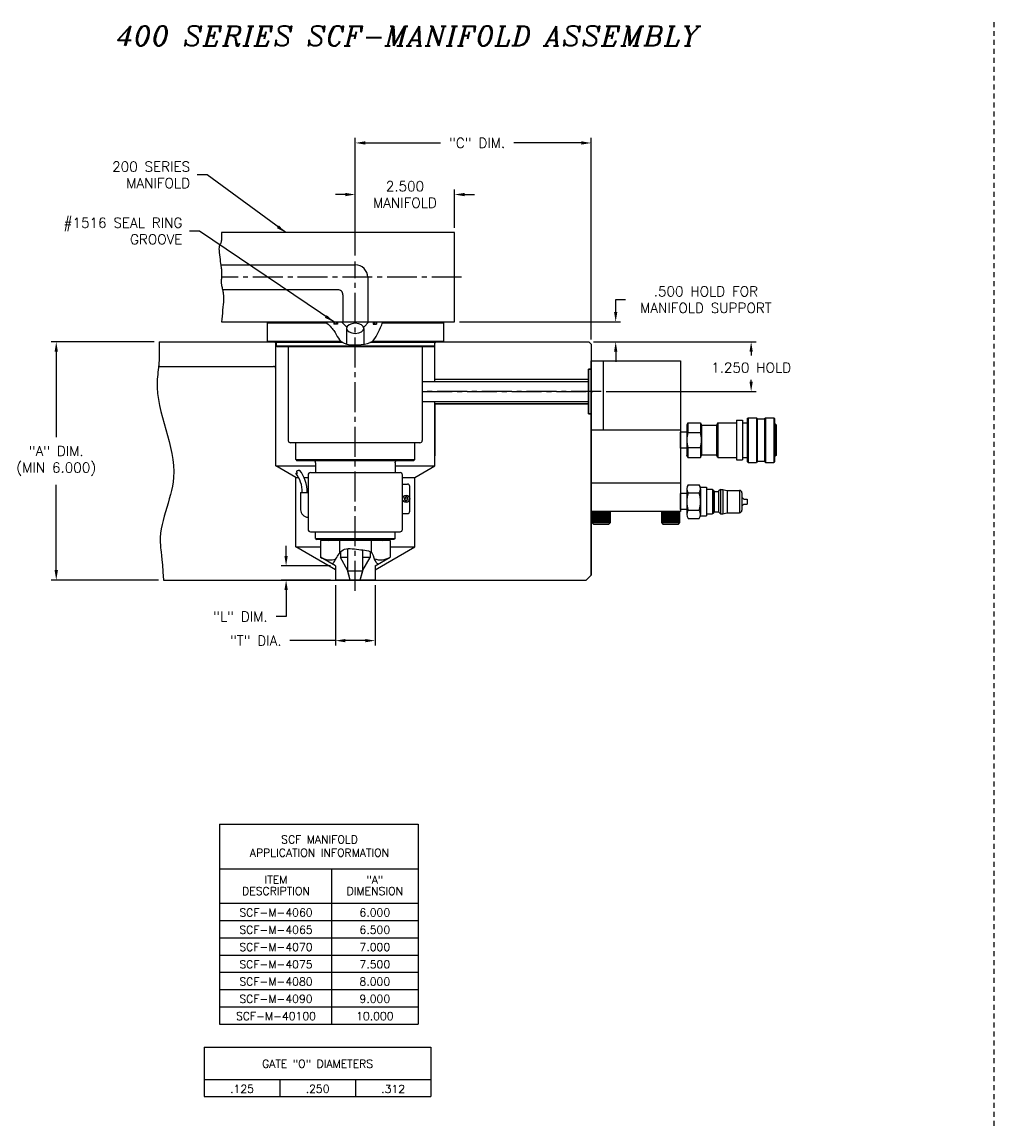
# Model space of a CAD drawing. Extents: x -53 to 55, y 59 to 100.
# Tile 1 of 4: x -53 to -29, y 67 to 95. Entities that reach past the tile are written whole.
import ezdxf
from ezdxf.enums import TextEntityAlignment as Align

# ---------------------------------------------------------------- set-up
doc = ezdxf.new("R2010")
doc.units = 0
doc.header["$MEASUREMENT"] = 0
doc.linetypes.add('CENTER2', pattern=[1.125, 0.75, -0.125, 0.125, -0.125])
doc.linetypes.add('HIDDEN2', pattern=[0.1875, 0.125, -0.0625])
doc.layers.get('DEFPOINTS').update_dxf_attribs({"linetype": 'CONTINUOUS'})
for name, color, linetype in [('DIMENSIONS', 4, 'CONTINUOUS'), ('DSCV_BORE_LIGHT', 134, 'CONTINUOUS'), ('DSCV_NBU_SOLID', 1, 'CONTINUOUS'), ('DSCVPSB375_SHAPE', 3, 'CONTINUOUS'), ('FASTENER_SOLID', 7, 'CONTINUOUS'), ('HYD_FITTING', 4, 'CONTINUOUS'), ('INFO_BOX_SOLID', 7, 'CONTINUOUS'), ('INFO_BOX_TEXT', 4, 'CONTINUOUS'), ('MA_FLOW_SOLID', 1, 'CONTINUOUS'), ('MA_SHAPE', 6, 'CONTINUOUS'), ('MA_SHAPE_HIDDEN', 6, 'HIDDEN2'), ('MBH_HEATER', 1, 'CONTINUOUS'), ('SCV400_BORE_CENTER', 22, 'CENTER2'), ('SCV_200_NBU_SHAPE', 3, 'CONTINUOUS'), ('SCV_400_FBT_SHAPE', 3, 'CONTINUOUS'), ('SCV_400_FBT_SOLID', 1, 'CONTINUOUS'), ('SCV_400_NBL_SHAPE', 3, 'CONTINUOUS'), ('SCV_400_VP_CENTER', 1, 'CENTER2'), ('SCV_400_VP_SHAPE', 3, 'CONTINUOUS'), ('SCV_AR_CENTER', 1, 'CENTER2'), ('SCV_AR_SHAPE', 3, 'CONTINUOUS'), ('SCV_BORE_HATCH', 134, 'CONTINUOUS'), ('SCV_BORE_LIGHT', 134, 'CONTINUOUS'), ('SCV_HYD_CYL_SHAPE', 3, 'CONTINUOUS')]:
    doc.layers.add(name, color=color, linetype=linetype)
doc.styles.add('ITALIC', font='italic.shx')
doc.styles.add('ROMANS', font='romans.shx')
doc.dimstyles.new('CATALOG', dxfattribs={"dimscale": 2, "dimtxt": 0.125, "dimasz": 0.125, "dimexe": 0.0625, "dimexo": 0.0625, "dimgap": 0.09, "dimtad": 0, "dimtih": 1, "dimtoh": 1, "dimdec": 3, "dimzin": 4, "dimdsep": 46, "dimtxsty": 'ROMANS', "dimcen": 0, "dimclrd": 256, "dimclre": 256, "dimclrt": 256, "dimadec": 0, "dimazin": 0, "dimtfac": 0.7, "dimtdec": 3, "dimtofl": 0, "dimtmove": 0, "dimatfit": 3, "dimfxl": 0, "dimtolj": 1, "dimtzin": 4, "dimlwd": -1, "dimlwe": -1, "dimarcsym": 0})

# ---------------------------------------------------------------- blocks, each defined once
blk = doc.blocks.new('*D16')
at = {"layer": 'DEFPOINTS', "color": 0}
for p in [(-38.702, 86.534), (-38.39, 85.284), (-34.612, 85.284)]:
    blk.add_point(p, dxfattribs=at)
at = {"layer": 'DIMENSIONS'}
for p, q in [((-38.577, 86.534), (-34.487, 86.534)), ((-34.612, 86.284), (-34.612, 86.188)), ((-34.612, 85.534), (-34.612, 85.578)), ((-38.265, 85.284), (-34.487, 85.284))]:
    blk.add_line(p, q, dxfattribs=at)
for points in [[(-34.654, 86.284), (-34.571, 86.284), (-34.612, 86.534)], [(-34.654, 85.534), (-34.571, 85.534), (-34.612, 85.284)]]:
    blk.add_solid(points, dxfattribs=at)
at = {"layer": 'DIMENSIONS', "insert": (-34.612, 85.883), "char_height": 0.25, "attachment_point": 5, "style": 'ROMANS'}
blk.add_mtext('\\A1;1.250 HOLD', dxfattribs=at)
blk = doc.blocks.new('*D10')
at = {"layer": 'DEFPOINTS', "color": 0}
for p in [(-42.077, 90.244), (-42.077, 89.284), (-44.577, 88.583)]:
    blk.add_point(p, dxfattribs=at)
at = {"layer": 'DIMENSIONS'}
for p, q in [((-44.577, 88.708), (-44.577, 90.369)), ((-42.077, 89.409), (-42.077, 90.369)), ((-44.827, 90.244), (-45.077, 90.244)), ((-41.827, 90.244), (-41.577, 90.244))]:
    blk.add_line(p, q, dxfattribs=at)
for points in [[(-44.827, 90.285), (-44.827, 90.202), (-44.577, 90.244)], [(-41.827, 90.285), (-41.827, 90.202), (-42.077, 90.244)]]:
    blk.add_solid(points, dxfattribs=at)
at = {"layer": 'DIMENSIONS', "insert": (-43.327, 90.244), "char_height": 0.25, "attachment_point": 5, "style": 'ROMANS'}
blk.add_mtext('\\A1;2.500 \\PMANIFOLD', dxfattribs=at)
blk = doc.blocks.new('*D11')
at = {"layer": 'DEFPOINTS', "color": 0}
for p in [(-38.64, 91.543), (-44.577, 88.583), (-38.64, 86.471)]:
    blk.add_point(p, dxfattribs=at)
at = {"layer": 'DIMENSIONS'}
for p, q in [((-44.577, 88.708), (-44.577, 91.668)), ((-44.327, 91.543), (-42.435, 91.543)), ((-38.89, 91.543), (-40.587, 91.543)), ((-38.64, 86.596), (-38.64, 91.668))]:
    blk.add_line(p, q, dxfattribs=at)
for points in [[(-44.327, 91.585), (-44.327, 91.501), (-44.577, 91.543)], [(-38.89, 91.585), (-38.89, 91.501), (-38.64, 91.543)]]:
    blk.add_solid(points, dxfattribs=at)
at = {"layer": 'DIMENSIONS', "insert": (-41.511, 91.543), "char_height": 0.25, "attachment_point": 5, "style": 'ROMANS'}
blk.add_mtext('\\A1;"C" DIM.', dxfattribs=at)
blk = doc.blocks.new('*D12')
at = {"layer": 'DEFPOINTS', "color": 0}
for p in [(-52.105, 86.534), (-49.518, 86.534), (-49.406, 80.534)]:
    blk.add_point(p, dxfattribs=at)
at = {"layer": 'DIMENSIONS'}
for p, q in [((-49.643, 86.534), (-52.23, 86.534)), ((-52.105, 86.284), (-52.105, 84.136)), ((-52.105, 80.784), (-52.105, 82.931)), ((-49.531, 80.534), (-52.23, 80.534))]:
    blk.add_line(p, q, dxfattribs=at)
for points in [[(-52.147, 86.284), (-52.063, 86.284), (-52.105, 86.534)], [(-52.147, 80.784), (-52.063, 80.784), (-52.105, 80.534)]]:
    blk.add_solid(points, dxfattribs=at)
at = {"layer": 'DIMENSIONS', "insert": (-52.105, 83.534), "char_height": 0.25, "attachment_point": 5, "style": 'ROMANS'}
blk.add_mtext('\\A1;"A" DIM.\\P(MIN 6.000)', dxfattribs=at)
blk = doc.blocks.new('*D13')
at = {"layer": 'DEFPOINTS', "color": 0}
for p in [(-42.077, 87.034), (-38.022, 87.034), (-38.702, 86.534)]:
    blk.add_point(p, dxfattribs=at)
at = {"layer": 'DIMENSIONS'}
for p, q in [((-38.022, 87.284), (-38.022, 87.596)), ((-38.022, 87.596), (-37.772, 87.596)), ((-41.952, 87.034), (-37.897, 87.034)), ((-38.577, 86.534), (-37.897, 86.534)), ((-38.022, 86.284), (-38.022, 86.034))]:
    blk.add_line(p, q, dxfattribs=at)
for points in [[(-38.063, 87.284), (-37.98, 87.284), (-38.022, 87.034)], [(-38.063, 86.284), (-37.98, 86.284), (-38.022, 86.534)]]:
    blk.add_solid(points, dxfattribs=at)
at = {"layer": 'DIMENSIONS', "insert": (-35.752, 87.596), "char_height": 0.25, "attachment_point": 5, "style": 'ROMANS'}
blk.add_mtext('\\A1;.500 HOLD FOR\\PMANIFOLD SUPPORT', dxfattribs=at)
blk = doc.blocks.new('*D54')
at = {"layer": 'DEFPOINTS', "color": 0}
for p in [(-45.077, 80.893), (-46.319, 80.534), (-45.077, 80.534)]:
    blk.add_point(p, dxfattribs=at)
at = {"layer": 'DIMENSIONS'}
for p, q in [((-46.319, 81.143), (-46.319, 81.393)), ((-45.202, 80.893), (-46.444, 80.893)), ((-45.202, 80.534), (-46.444, 80.534)), ((-46.319, 80.284), (-46.319, 79.615)), ((-46.319, 79.615), (-46.569, 79.615))]:
    blk.add_line(p, q, dxfattribs=at)
for points in [[(-46.361, 81.143), (-46.277, 81.143), (-46.319, 80.893)], [(-46.361, 80.284), (-46.277, 80.284), (-46.319, 80.534)]]:
    blk.add_solid(points, dxfattribs=at)
at = {"layer": 'DIMENSIONS', "insert": (-47.469, 79.615), "char_height": 0.25, "attachment_point": 5, "style": 'ROMANS'}
blk.add_mtext('\\A1;"L" DIM.', dxfattribs=at)
blk = doc.blocks.new('*D55')
at = {"layer": 'DEFPOINTS', "color": 0}
for p in [(-45.077, 80.534), (-44.077, 80.534), (-45.077, 79.008)]:
    blk.add_point(p, dxfattribs=at)
at = {"layer": 'DIMENSIONS'}
for p, q in [((-45.077, 80.409), (-45.077, 78.883)), ((-44.077, 80.409), (-44.077, 78.883)), ((-45.077, 79.008), (-46.222, 79.008)), ((-44.327, 79.008), (-44.827, 79.008))]:
    blk.add_line(p, q, dxfattribs=at)
for points in [[(-44.827, 79.049), (-44.827, 78.966), (-45.077, 79.008)], [(-44.327, 79.049), (-44.327, 78.966), (-44.077, 79.008)]]:
    blk.add_solid(points, dxfattribs=at)
at = {"layer": 'DIMENSIONS', "insert": (-47.081, 79.008), "char_height": 0.25, "attachment_point": 5, "style": 'ROMANS'}
blk.add_mtext('\\A1;"T" DIA.', dxfattribs=at)

msp = doc.modelspace()

# ---------------------------------------------------------------- linework, layer by layer
at = {"layer": 'DSCV_BORE_LIGHT'}
for p, q in [((-46.60906, 86.53384), (-46.57706, 86.50184)), ((-42.54506, 86.53384), (-42.57706, 86.50184))]:
    msp.add_line(p, q, dxfattribs=at)
at = {"layer": 'DSCV_NBU_SOLID'}
for p, q in [((-45.11306, 87.03384), (-45.11306, 86.98183)), ((-45.02706, 87.03384), (-45.02706, 86.98183)), ((-44.92005, 87.03384), (-44.78941, 86.9032)), ((-44.23406, 87.03384), (-44.36468, 86.9032)), ((-44.12706, 87.03384), (-44.12706, 86.98183)), ((-44.04106, 87.03384), (-44.04106, 86.98183)), ((-45.02706, 86.98183), (-45.11306, 86.98183)), ((-44.79555, 86.87282), (-44.79555, 86.47728)), ((-44.35855, 86.87282), (-44.35855, 86.47449)), ((-44.12706, 86.98183), (-44.04106, 86.98183))]:
    msp.add_line(p, q, dxfattribs=at)
at = {"layer": 'DSCV_NBU_SOLID', "extrusion": (0, 0, -1)}
msp.add_ellipse((-44.57706, 86.87333), major_axis=(0.2185, 0), ratio=0.58060104, dxfattribs=at)
at = {"layer": 'DSCVPSB375_SHAPE'}
for p, q in [((-45.10806, 87.01382), (-45.08805, 87.03384)), ((-45.05753, 87.01382), (-45.04255, 87.0288)), ((-45.04255, 87.03384), (-45.04255, 87.0288)), ((-45.04255, 87.0288), (-45.02706, 87.0288)), ((-44.11156, 87.0288), (-44.12706, 87.0288)), ((-44.11156, 87.03384), (-44.11156, 87.0288)), ((-44.09658, 87.01382), (-44.11156, 87.0288)), ((-44.04606, 87.01382), (-44.06606, 87.03384)), ((-45.10806, 87.01382), (-45.10806, 87.00182)), ((-45.10806, 87.00182), (-45.08805, 86.98183)), ((-45.05753, 87.01382), (-45.02706, 87.01382)), ((-45.05753, 87.01382), (-45.05753, 87.00182)), ((-45.05753, 87.00182), (-45.04255, 86.98687)), ((-45.05753, 87.00182), (-45.02706, 87.00182)), ((-45.04255, 86.98687), (-45.02706, 86.98687)), ((-45.04255, 86.98684), (-45.04255, 86.98183)), ((-44.09658, 87.01382), (-44.12706, 87.01382)), ((-44.09658, 87.00182), (-44.12706, 87.00182)), ((-44.11156, 86.98687), (-44.12706, 86.98687)), ((-44.09658, 87.00182), (-44.11156, 86.98687)), ((-44.11156, 86.98684), (-44.11156, 86.98183)), ((-44.09658, 87.01382), (-44.09658, 87.00182)), ((-44.04606, 87.00182), (-44.06606, 86.98183)), ((-44.04606, 87.01382), (-44.04606, 87.00182))]:
    msp.add_line(p, q, dxfattribs=at)
at = {"layer": 'FASTENER_SOLID'}
for p, q in [((-38.62198, 82.25749), (-38.62198, 81.98405)), ((-38.60105, 82.24257), (-38.60105, 82.00176)), ((-38.57478, 82.24257), (-38.57478, 82.00176)), ((-38.5485, 82.24257), (-38.5485, 82.00176)), ((-38.52223, 82.24257), (-38.52223, 82.00176)), ((-38.49596, 82.24257), (-38.49596, 82.00176)), ((-38.47297, 82.24257), (-38.47297, 82.00176)), ((-38.44999, 82.24257), (-38.44999, 82.00176)), ((-38.427, 82.24257), (-38.427, 82.00176)), ((-38.40402, 82.24257), (-38.40402, 82.00176)), ((-38.38103, 82.24257), (-38.38103, 82.00176)), ((-38.35804, 82.24257), (-38.35804, 82.00176)), ((-38.33506, 82.24257), (-38.33506, 82.00176)), ((-38.31207, 82.24257), (-38.31207, 82.00176)), ((-38.28908, 82.24257), (-38.28908, 82.00176)), ((-38.2661, 82.24257), (-38.2661, 82.00176)), ((-38.24311, 82.24257), (-38.24311, 82.00176)), ((-38.22012, 82.24257), (-38.22012, 82.00176)), ((-38.19714, 82.24257), (-38.19714, 81.99832)), ((-38.19714, 82.24257), (-38.19714, 82.00176)), ((-38.17415, 82.24257), (-38.17415, 82.00176)), ((-38.15323, 81.98405), (-38.15323, 82.25749)), ((-36.87196, 82.25749), (-36.87196, 81.98405)), ((-36.63758, 82.25749), (-36.87196, 82.25749)), ((-36.85103, 82.24257), (-36.85103, 82.00176)), ((-36.82476, 82.24257), (-36.82476, 82.00176)), ((-36.79848, 82.24257), (-36.79848, 82.00176)), ((-36.77221, 82.24257), (-36.77221, 82.00176)), ((-36.74594, 82.24257), (-36.74594, 82.00176)), ((-36.72295, 82.24257), (-36.72295, 82.00176)), ((-36.69997, 82.24257), (-36.69997, 82.00176)), ((-36.67698, 82.24257), (-36.67698, 82.00176)), ((-36.65399, 82.24257), (-36.65399, 82.00176)), ((-36.40321, 82.25749), (-36.63758, 82.25749)), ((-36.63101, 82.24257), (-36.63101, 82.00176)), ((-36.60802, 82.24257), (-36.60802, 82.00176)), ((-36.58504, 82.24257), (-36.58504, 82.00176)), ((-36.56205, 82.24257), (-36.56205, 82.00176)), ((-36.53906, 82.24257), (-36.53906, 82.00176)), ((-36.51608, 82.24257), (-36.51608, 82.00176)), ((-36.49309, 82.24257), (-36.49309, 82.00176)), ((-36.47011, 82.24257), (-36.47011, 82.00176)), ((-36.44712, 82.24257), (-36.44712, 81.99832)), ((-36.44712, 82.24257), (-36.44712, 82.00176)), ((-36.42413, 82.24257), (-36.42413, 82.00176)), ((-36.40321, 81.98405), (-36.40321, 82.25749)), ((-38.62198, 81.98405), (-38.15323, 81.98405)), ((-38.62198, 81.98405), (-38.58291, 81.94499)), ((-38.58291, 81.94499), (-38.19229, 81.94499)), ((-38.19229, 81.94499), (-38.15323, 81.98405)), ((-36.87196, 81.98405), (-36.8329, 81.94499)), ((-36.87196, 81.98405), (-36.40321, 81.98405)), ((-36.8329, 81.94499), (-36.44227, 81.94499)), ((-36.44227, 81.94499), (-36.40321, 81.98405))]:
    msp.add_line(p, q, dxfattribs=at)
at = {"layer": 'HYD_FITTING'}
for p, q in [((-34.98354, 84.55914), (-34.98354, 83.55914)), ((-34.98354, 84.55914), (-34.83354, 84.55914)), ((-34.83354, 84.55914), (-34.83354, 83.55914)), ((-34.71104, 84.60164), (-34.69104, 84.62164)), ((-34.71104, 84.60164), (-34.71104, 83.51664)), ((-34.69104, 84.62164), (-34.69104, 83.49664)), ((-34.69104, 84.62164), (-34.48104, 84.62164)), ((-34.48104, 84.62164), (-34.48104, 83.49664)), ((-34.46104, 84.60164), (-34.48104, 84.62164)), ((-34.46104, 84.60164), (-34.46104, 83.51664)), ((-34.46104, 84.59039), (-34.27354, 84.59039)), ((-34.27354, 84.60164), (-34.25354, 84.62164)), ((-34.27354, 84.60164), (-34.27354, 83.51664)), ((-34.25354, 84.62164), (-34.25354, 83.49664)), ((-34.25354, 84.62164), (-34.04354, 84.62164)), ((-34.04354, 84.62164), (-34.04354, 83.49664)), ((-34.04354, 84.62164), (-34.02354, 84.60164)), ((-34.02354, 84.60164), (-34.02354, 83.51664)), ((-36.38954, 83.85914), (-36.38954, 84.25914)), ((-36.23354, 84.25914), (-36.38954, 84.25914)), ((-36.20354, 84.49664), (-36.23354, 84.43664)), ((-36.23354, 84.43664), (-36.23354, 83.68164)), ((-36.23354, 84.25914), (-36.23354, 83.85914)), ((-36.20354, 84.49664), (-36.20354, 84.24664)), ((-36.20354, 84.49664), (-35.88854, 84.49664)), ((-36.20354, 84.24664), (-35.88854, 84.24664)), ((-35.88854, 84.49664), (-35.88854, 84.24664)), ((-35.88854, 84.49664), (-35.85854, 84.43664)), ((-35.85854, 84.43664), (-35.85854, 83.68164)), ((-35.85854, 84.43414), (-35.48354, 84.43414)), ((-35.45354, 84.49664), (-35.48354, 84.43664)), ((-35.48354, 84.43664), (-35.48354, 83.68164)), ((-35.45354, 84.49664), (-35.45354, 83.62164)), ((-35.45354, 84.49664), (-34.98354, 84.49664)), ((-34.83354, 84.49664), (-34.71104, 84.49664)), ((-34.02354, 84.46539), (-34.00354, 84.46539)), ((-34.00354, 84.46539), (-34.00354, 83.65289)), ((-34.00354, 84.46539), (-33.98354, 84.44539)), ((-33.98354, 84.44539), (-33.98354, 83.67289)), ((-36.23354, 83.85914), (-36.38954, 83.85914)), ((-36.20354, 83.87164), (-35.88854, 83.87164)), ((-36.20354, 83.87164), (-36.20354, 83.62164)), ((-35.88854, 83.87164), (-35.88854, 83.62164)), ((-36.20354, 83.62164), (-36.23354, 83.68164)), ((-36.20354, 83.62164), (-35.88854, 83.62164)), ((-35.88854, 83.62164), (-35.85854, 83.68164)), ((-35.85854, 83.68414), (-35.48354, 83.68414)), ((-35.45354, 83.62164), (-35.48354, 83.68164)), ((-35.45354, 83.62164), (-34.98354, 83.62164)), ((-34.98354, 83.55914), (-34.83354, 83.55914)), ((-34.83354, 83.62164), (-34.71104, 83.62164)), ((-34.71104, 83.51664), (-34.69104, 83.49664)), ((-34.69104, 83.49664), (-34.48104, 83.49664)), ((-34.46104, 83.51664), (-34.48104, 83.49664)), ((-34.46104, 83.52789), (-34.27354, 83.52789)), ((-34.25354, 83.49664), (-34.27354, 83.51664)), ((-34.25354, 83.49664), (-34.04354, 83.49664)), ((-34.02354, 83.51664), (-34.04354, 83.49664)), ((-34.02354, 83.65289), (-34.00354, 83.65289)), ((-33.98354, 83.67289), (-34.00354, 83.65289)), ((-36.19354, 82.93514), (-35.92354, 82.93514)), ((-35.88906, 82.87264), (-35.73354, 82.87264)), ((-35.73354, 82.87263), (-35.73354, 82.14763)), ((-36.23354, 82.71013), (-36.38954, 82.71013)), ((-36.38954, 82.31013), (-36.38954, 82.71013)), ((-36.23354, 82.83163), (-36.23354, 82.18863)), ((-36.19354, 82.72864), (-35.92354, 82.72864)), ((-35.88354, 82.83163), (-35.88354, 82.18863)), ((-35.73354, 82.82014), (-35.58354, 82.82014)), ((-35.58354, 82.82013), (-35.58354, 82.20013)), ((-35.58354, 82.80014), (-35.56354, 82.80014)), ((-35.56354, 82.80014), (-35.54795, 82.77314)), ((-35.56354, 82.80014), (-35.56354, 82.22014)), ((-35.53929, 82.76815), (-35.43768, 82.76815)), ((-35.53929, 82.76814), (-35.53929, 82.25214)), ((-35.43768, 82.76815), (-35.43768, 82.25215)), ((-35.38354, 82.81815), (-35.43061, 82.77108)), ((-35.38354, 82.81815), (-35.32354, 82.81815)), ((-35.38354, 82.81815), (-35.38354, 82.20215)), ((-35.32354, 82.81815), (-35.2203, 82.79049)), ((-35.32354, 82.81815), (-35.32354, 82.20215)), ((-35.21771, 82.79015), (-35.21774, 82.23015)), ((-35.21771, 82.79015), (-34.90354, 82.79015)), ((-34.90354, 82.79014), (-34.90354, 82.23014)), ((-34.84354, 82.73014), (-34.84354, 82.29014)), ((-34.79354, 82.57264), (-34.84354, 82.62264)), ((-36.23354, 82.31013), (-36.38954, 82.31013)), ((-34.79354, 82.44764), (-34.84354, 82.39764)), ((-34.79354, 82.57264), (-34.71354, 82.57264)), ((-34.79354, 82.44764), (-34.71354, 82.44764)), ((-34.71354, 82.57263), (-34.71354, 82.44763)), ((-36.19354, 82.29164), (-35.92354, 82.29164)), ((-36.19354, 82.08514), (-35.92354, 82.08514)), ((-35.88906, 82.14764), (-35.73354, 82.14764)), ((-35.73354, 82.20014), (-35.58354, 82.20014)), ((-35.58354, 82.22014), (-35.56354, 82.22014)), ((-35.56354, 82.22014), (-35.54795, 82.24714)), ((-35.53929, 82.25215), (-35.43768, 82.25215)), ((-35.38354, 82.20215), (-35.43061, 82.24922)), ((-35.38354, 82.20215), (-35.32354, 82.20215)), ((-35.32354, 82.20215), (-35.22033, 82.22981)), ((-35.21774, 82.23015), (-34.90354, 82.23015))]:
    msp.add_line(p, q, dxfattribs=at)
for centre, radius, start, end in [((-35.6326, 84.05914), 0.60094, 161.819446, 198.180554), ((-36.45948, 84.05914), 0.60094, 341.819446, 18.180554), ((-36.08028, 82.83189), 0.15326, 137.646392, 222.353927), ((-36.0368, 82.83189), 0.15326, 317.646189, 42.35384), ((-35.61676, 82.51014), 0.61678, 159.251862, 200.748147), ((-36.50032, 82.51014), 0.61678, 339.25188, 20.748094), ((-35.53929, 82.77814), 0.01, 210.00029, 270.00034), ((-35.43768, 82.77815), 0.01, 270.000032, 315.000047), ((-35.21771, 82.80015), 0.01, 254.999926, 269.999795), ((-34.90354, 82.73014), 0.06, 0.000028, 90.000024), ((-36.08028, 82.18839), 0.15326, 137.646256, 222.35377), ((-36.0368, 82.18839), 0.15326, 317.646271, 42.353778), ((-35.53929, 82.24214), 0.01, 90.000031, 150.000121), ((-35.43768, 82.24215), 0.01, 44.999418, 89.999406), ((-35.21774, 82.22015), 0.01, 90.000031, 104.999927), ((-34.90354, 82.29014), 0.06, 270.000032, 0.000028)]:
    msp.add_arc(centre, radius, start, end, dxfattribs=at)
at = {"layer": 'INFO_BOX_SOLID'}
for p, q in [((-47.99824, 74.38233), (-42.99796, 74.38233)), ((-47.99824, 74.38233), (-47.99824, 69.34973)), ((-42.99796, 74.38233), (-42.99796, 69.34973)), ((-47.99824, 73.26276), (-42.99796, 73.26276)), ((-45.17207, 73.26276), (-45.17207, 69.34973)), ((-47.99824, 72.3932), (-42.99796, 72.3932)), ((-47.99824, 71.95842), (-42.99796, 71.95842)), ((-47.99824, 71.52364), (-42.99796, 71.52364)), ((-47.99824, 71.08885), (-42.99796, 71.08885)), ((-47.99824, 70.65407), (-42.99796, 70.65407)), ((-47.99824, 70.21929), (-42.99796, 70.21929)), ((-47.99824, 69.78451), (-42.99796, 69.78451)), ((-47.99824, 69.34973), (-42.99796, 69.34973)), ((-48.3798, 68.7719), (-42.67333, 68.7719)), ((-48.3798, 68.7719), (-48.3798, 67.5219)), ((-42.67333, 68.7719), (-42.67333, 67.5219)), ((-48.3798, 67.95668), (-42.67333, 67.95668)), ((-46.47763, 67.95668), (-46.47763, 67.5219)), ((-44.57545, 67.95668), (-44.57545, 67.5219)), ((-48.3798, 67.5219), (-42.67333, 67.5219))]:
    msp.add_line(p, q, dxfattribs=at)
at = {"layer": 'MA_FLOW_SOLID'}
for p, q in [((-47.94611, 88.47134), (-44.57706, 88.47134)), ((-44.26456, 88.15884), (-44.26456, 87.03384)), ((-45.01456, 87.84634), (-47.91892, 87.84634)), ((-44.88956, 87.72134), (-44.88956, 87.03384))]:
    msp.add_line(p, q, dxfattribs=at)
for centre, radius, start, end in [((-44.57706, 88.15884), 0.3125, 0, 90.000003), ((-45.01456, 87.72134), 0.125, 0.000003, 90.000006)]:
    msp.add_arc(centre, radius, start, end, dxfattribs=at)
at = {"layer": 'MA_SHAPE'}
for p, q in [((-42.07706, 89.28384), (-47.94739, 89.28384)), ((-42.07706, 87.03384), (-42.07706, 89.28384)), ((-47.94412, 87.03384), (-42.07706, 87.03384))]:
    msp.add_line(p, q, dxfattribs=at)
msp.add_lwpolyline([(-47.94739, 89.28384), (-47.94732, 89.22952), (-47.94682, 89.20217), (-47.94643, 89.17486), (-47.94644, 89.14773), (-47.94717, 89.1209), (-47.94891, 89.09451), (-47.95198, 89.0687), (-47.95726, 89.04502), (-47.96487, 89.02403), (-47.97388, 89.00432), (-47.98342, 88.9845), (-47.99256, 88.96316), (-48.00041, 88.93891), (-48.00606, 88.91036), (-48.00862, 88.87611), (-48.00764, 88.8334), (-48.0038, 88.78241), (-47.99786, 88.72607), (-47.99058, 88.66734), (-47.98272, 88.60917), (-47.97505, 88.5545), (-47.96832, 88.5063), (-47.96331, 88.4675), (-47.9597, 88.43905), (-47.95663, 88.41855), (-47.95406, 88.40393), (-47.9519, 88.3931), (-47.95009, 88.384), (-47.94856, 88.37455), (-47.94726, 88.36269), (-47.94611, 88.34634), (-47.94521, 88.32547), (-47.94468, 88.30206), (-47.94445, 88.277), (-47.94447, 88.25121), (-47.94466, 88.2256), (-47.94499, 88.20106), (-47.94537, 88.1785), (-47.94575, 88.15884), (-47.9463, 88.14214), (-47.94715, 88.12758), (-47.94817, 88.1147), (-47.94925, 88.10305), (-47.95029, 88.09217), (-47.95117, 88.08162), (-47.95177, 88.07093), (-47.95198, 88.05965), (-47.95199, 88.04882), (-47.95199, 88.03931), (-47.95186, 88.03042), (-47.9515, 88.02148), (-47.95079, 88.01178), (-47.94961, 88.00066), (-47.94785, 87.9874), (-47.9454, 87.97134), (-47.94191, 87.95206), (-47.93734, 87.93005), (-47.93203, 87.90595), (-47.92633, 87.8804), (-47.92059, 87.85403), (-47.91517, 87.82749), (-47.91041, 87.80141), (-47.90666, 87.77643), (-47.90352, 87.75469), (-47.90049, 87.7365), (-47.89776, 87.71974), (-47.89553, 87.70233), (-47.89397, 87.68213), (-47.89329, 87.65706), (-47.89368, 87.625), (-47.89533, 87.58384), (-47.89855, 87.53219), (-47.9033, 87.47147), (-47.90922, 87.40376), (-47.91597, 87.33117), (-47.92318, 87.25579), (-47.93051, 87.17971), (-47.93761, 87.10503), (-47.94412, 87.03384)], dxfattribs=at)
at = {"layer": 'MA_SHAPE_HIDDEN'}
msp.add_line((-28.50061, 94.58742), (-28.50061, 66.78475), dxfattribs=at)
at = {"layer": 'MBH_HEATER'}
for p, q in [((-46.26474, 86.40884), (-46.26474, 84.05003)), ((-42.88935, 86.40884), (-42.88935, 84.05003)), ((-42.94935, 83.99003), (-46.20511, 83.99003)), ((-45.76474, 83.18002), (-45.76474, 81.80955)), ((-45.70474, 83.24002), (-43.44934, 83.24002)), ((-43.38935, 81.80954), (-43.38935, 83.18002)), ((-43.38935, 82.94946), (-43.26493, 82.94946)), ((-43.20493, 82.26946), (-43.20493, 82.88947)), ((-45.95224, 82.7427), (-45.76474, 82.7427)), ((-45.95224, 82.7427), (-45.95224, 82.3052)), ((-43.33913, 82.60371), (-43.29714, 82.62796)), ((-43.33913, 82.57946), (-43.33913, 82.60371)), ((-43.33913, 82.57946), (-43.33913, 82.55522)), ((-43.29014, 82.57946), (-43.30414, 82.57946)), ((-43.25514, 82.60371), (-43.29714, 82.62796)), ((-43.29714, 82.57246), (-43.29714, 82.58646)), ((-43.25514, 82.57946), (-43.25514, 82.60371)), ((-43.25514, 82.57946), (-43.25514, 82.55522)), ((-43.33913, 82.55522), (-43.29714, 82.53097)), ((-43.25514, 82.55522), (-43.29714, 82.53097)), ((-43.38935, 82.20946), (-43.26493, 82.20946)), ((-45.70474, 81.74955), (-43.44935, 81.74955))]:
    msp.add_line(p, q, dxfattribs=at)
msp.add_lwpolyline([(-46.07775, 83.22665), (-46.06229, 83.22477), (-46.05517, 83.2242), (-46.04879, 83.22406), (-46.0434, 83.22451), (-46.03924, 83.22568), (-46.03657, 83.22772), (-46.03562, 83.23079), (-46.03652, 83.23495), (-46.03882, 83.24004), (-46.04198, 83.24582), (-46.04543, 83.25206), (-46.04861, 83.25852), (-46.05095, 83.26495), (-46.0519, 83.27114), (-46.0509, 83.27683), (-46.04752, 83.28186), (-46.04194, 83.28625), (-46.03447, 83.29009), (-46.02543, 83.29348), (-46.01512, 83.29651), (-46.00388, 83.29926), (-45.992, 83.30183), (-45.97981, 83.30431)], dxfattribs=at)
for radius in [0.09131, 0.08753]:
    msp.add_circle((-43.29714, 82.57946), radius, dxfattribs=at)
for centre, radius, start, end in [((-46.20474, 84.05003), 0.06, 179.999896, 269.999898), ((-42.94935, 84.05003), 0.06, 270.000102, 0.000104), ((-46.67844, 82.75034), 0.76661, 359.429252, 38.412782), ((-46.67844, 82.75034), 0.89161, 359.429252, 38.412782), ((-45.70474, 83.18002), 0.06, 90.000013, 180.000017), ((-43.44934, 83.18002), 0.06, 0.000014, 90.000009), ((-43.26493, 82.88947), 0.06, 0.000014, 90.000009), ((-45.76474, 82.3052), 0.1875, 179.999991, 269.999994), ((-43.26493, 82.26946), 0.06, 270.000028, 0.000031), ((-45.70474, 81.80955), 0.06, 180.000017, 270.00001), ((-43.44935, 81.80954), 0.06, 270.000028, 0.000031)]:
    msp.add_arc(centre, radius, start, end, dxfattribs=at)
at = {"layer": 'SCV400_BORE_CENTER'}
msp.add_line((-38.38956, 85.28384), (-42.88935, 85.28384), dxfattribs=at)
at = {"layer": 'SCV_200_NBU_SHAPE'}
for p, q in [((-46.79581, 87.01384), (-46.77581, 87.03384)), ((-46.77581, 87.03384), (-42.37831, 87.03384)), ((-42.37831, 87.03384), (-42.35831, 87.01384)), ((-46.79581, 87.01384), (-45.29627, 87.01384)), ((-46.79581, 87.01384), (-46.79581, 86.55384)), ((-43.89179, 87.01384), (-42.35831, 87.01384)), ((-42.35831, 87.01384), (-42.35831, 86.55384)), ((-46.79581, 86.55384), (-44.94377, 86.55384)), ((-46.79581, 86.55384), (-46.77581, 86.53384)), ((-46.77581, 86.53384), (-44.92008, 86.53384)), ((-46.59206, 86.53384), (-46.57206, 86.51384)), ((-44.88984, 86.51384), (-46.57206, 86.51384)), ((-46.57206, 86.51384), (-46.57206, 86.42884)), ((-42.58206, 86.51384), (-44.21191, 86.51384)), ((-44.17028, 86.53384), (-42.37831, 86.53384)), ((-44.14114, 86.55384), (-42.35831, 86.55384)), ((-42.56206, 86.53384), (-42.58206, 86.51384)), ((-42.58206, 86.51384), (-42.58206, 86.42884)), ((-42.35831, 86.55384), (-42.37831, 86.53384)), ((-46.57206, 86.42884), (-42.58206, 86.42884)), ((-46.55206, 86.40884), (-46.57206, 86.42884)), ((-42.60206, 86.40884), (-46.55206, 86.40884)), ((-42.60206, 86.40884), (-42.58206, 86.42884))]:
    msp.add_line(p, q, dxfattribs=at)
msp.add_open_spline([(-45.31839, 87.03384), (-45.23977, 86.96429), (-45.04061, 86.7415), (-44.95408, 86.40314), (-44.18999, 86.46677), (-44.07772, 86.61997), (-43.9537, 86.85346), (-43.90154, 86.98702), (-43.88439, 87.03384)], degree=3, knots=[0.20653359, 0.20653359, 0.20653359, 0.20653359, 0.51623357, 1.10713, 1.84750353, 2.2139466, 2.4952637, 2.64477858, 2.64477858, 2.64477858, 2.64477858], dxfattribs=at)
at = {"layer": 'SCV_400_FBT_SHAPE'}
for p, q in [((-43.70209, 81.53384), (-45.45196, 81.53384)), ((-45.45196, 81.53384), (-45.45196, 81.10944)), ((-44.97463, 81.53384), (-44.97463, 81.20692)), ((-44.17982, 81.53384), (-44.17982, 81.2341)), ((-43.70209, 81.53384), (-43.70209, 81.10945)), ((-45.07679, 80.89284), (-45.45197, 81.10944)), ((-44.07729, 80.89284), (-43.7021, 81.10945)), ((-45.07679, 80.89284), (-45.07679, 80.53384)), ((-44.07729, 80.89284), (-44.07729, 80.53384)), ((-44.07729, 80.53384), (-45.07679, 80.53384))]:
    msp.add_line(p, q, dxfattribs=at)
for centre, radius, start, end in [((-45.25405, 81.62384), 0.09, 270.000127, 308.946617), ((-43.90004, 81.62384), 0.09, 231.053383, 269.999873), ((-45.21314, 81.50427), 0.46145, 238.827731, 289.079593), ((-43.94097, 81.50427), 0.46145, 249.643956, 301.172269)]:
    msp.add_arc(centre, radius, start, end, dxfattribs=at)
msp.add_open_spline([(-45.14283, 80.93096), (-45.11706, 80.97442), (-45.04195, 81.10189), (-44.88585, 81.37897), (-44.51391, 81.28863), (-44.11733, 81.29131), (-44.10743, 81.01431), (-44.02217, 80.95341), (-43.99779, 80.93874)], degree=3, knots=[0.08827826, 0.08827826, 0.08827826, 0.08827826, 0.24206135, 0.53114813, 0.92998004, 1.28005942, 1.5103605, 1.59363507, 1.59363507, 1.59363507, 1.59363507], dxfattribs=at)
at = {"layer": 'SCV_400_FBT_SOLID'}
for p, q in [((-44.95204, 81.23463), (-44.95204, 81.10083)), ((-44.20204, 81.24943), (-44.20204, 81.10083)), ((-44.76903, 80.78384), (-44.95204, 81.10083)), ((-44.76441, 81.10083), (-44.95204, 81.10083)), ((-44.20204, 81.10083), (-44.38971, 81.10083)), ((-44.38506, 80.78384), (-44.20204, 81.10083)), ((-44.70204, 80.53384), (-44.76903, 80.78384)), ((-44.45204, 80.53384), (-44.38506, 80.78384))]:
    msp.add_line(p, q, dxfattribs=at)
at = {"layer": 'SCV_400_NBL_SHAPE'}
for p, q in [((-46.07704, 83.56584), (-46.07704, 83.99003)), ((-43.07704, 83.56584), (-43.07704, 83.99003)), ((-46.07704, 83.56584), (-46.04504, 83.53384)), ((-46.07704, 83.56584), (-43.07704, 83.56584)), ((-43.10904, 83.53384), (-46.04504, 83.53384)), ((-45.57704, 83.49002), (-45.57704, 83.50384)), ((-45.57704, 83.49002), (-45.57704, 83.24002)), ((-43.57705, 83.49002), (-43.57705, 83.50384)), ((-43.57705, 83.49002), (-43.57705, 83.24002)), ((-43.07704, 83.56584), (-43.10904, 83.53384)), ((-45.57703, 81.58384), (-45.57703, 81.74955)), ((-43.57703, 81.58384), (-43.57703, 81.74955)), ((-45.57703, 81.58384), (-43.57703, 81.58384)), ((-45.57703, 81.58384), (-45.54703, 81.55384)), ((-43.60703, 81.55384), (-45.54703, 81.55384)), ((-43.57703, 81.58384), (-43.60703, 81.55384))]:
    msp.add_line(p, q, dxfattribs=at)
for centre, start, end in [((-45.60704, 83.50384), 0, 90.000003), ((-43.54705, 83.50384), 89.998684, 179.99868)]:
    msp.add_arc(centre, 0.03, start, end, dxfattribs=at)
at = {"layer": 'SCV_400_VP_CENTER'}
for p, q in [((-44.57706, 80.26555), (-44.57706, 88.55357)), ((-41.90309, 88.15884), (-47.94575, 88.15884))]:
    msp.add_line(p, q, dxfattribs=at)
at = {"layer": 'SCV_400_VP_SHAPE'}
for p, q in [((-44.76441, 80.76649), (-44.76441, 81.32642)), ((-44.38971, 80.76649), (-44.38971, 81.29466)), ((-44.76441, 80.76649), (-44.38971, 80.76649)), ((-44.70207, 80.53384), (-44.76441, 80.76649)), ((-44.45204, 80.53384), (-44.38971, 80.76649))]:
    msp.add_line(p, q, dxfattribs=at)
at = {"layer": 'SCV_AR_CENTER'}
msp.add_line((-42.88935, 85.28384), (-38.59674, 85.28384), dxfattribs=at)
at = {"layer": 'SCV_AR_SHAPE'}
for p, q in [((-42.88935, 85.53384), (-38.70456, 85.53384)), ((-42.88935, 85.03384), (-38.70456, 85.03384))]:
    msp.add_line(p, q, dxfattribs=at)
at = {"layer": 'SCV_BORE_HATCH', "color": 134, "lineweight": 0}
for p, q in [((-38.70206, 86.53384), (-41.82306, 86.53384)), ((-38.63956, 86.47134), (-38.70206, 86.53384)), ((-42.57706, 86.22184), (-42.57706, 85.59634)), ((-38.70456, 85.59634), (-38.70456, 85.84884)), ((-38.70456, 85.84884), (-38.63956, 85.84884)), ((-42.57706, 85.59634), (-38.70456, 85.59634))]:
    msp.add_line(p, q, dxfattribs=at)
at = {"layer": 'SCV_BORE_HATCH', "color": 3, "lineweight": 0}
msp.add_line((-38.63956, 85.84884), (-38.63956, 86.05649), dxfattribs=at)
at = {"layer": 'SCV_BORE_LIGHT'}
for p, q in [((-49.51794, 86.53384), (-46.60906, 86.53384)), ((-46.57706, 83.40884), (-46.57706, 86.50184)), ((-42.57706, 85.53384), (-42.57706, 86.50184)), ((-42.54506, 86.53384), (-38.70206, 86.53384)), ((-38.70206, 86.53384), (-38.63956, 86.47134)), ((-38.63956, 86.47134), (-38.63956, 80.65884)), ((-49.52869, 85.91384), (-46.63956, 85.91384)), ((-38.70456, 85.84884), (-38.70456, 84.71884)), ((-38.70456, 85.84884), (-38.63956, 85.84884)), ((-42.57706, 85.59634), (-38.70456, 85.59634)), ((-42.57706, 83.40883), (-42.57706, 85.03384)), ((-42.57706, 84.97134), (-38.70456, 84.97134)), ((-38.70456, 84.97134), (-42.57706, 84.97134)), ((-42.57706, 84.97134), (-42.57706, 83.65884)), ((-38.70456, 84.71884), (-38.70456, 84.97134)), ((-38.70456, 84.71884), (-38.63956, 84.71884)), ((-38.63956, 84.71884), (-38.70456, 84.71884)), ((-46.07706, 83.12016), (-46.57706, 83.40884)), ((-46.57706, 83.40884), (-45.57704, 83.40884)), ((-43.57705, 83.40883), (-42.57706, 83.40883)), ((-43.07706, 83.12016), (-42.57706, 83.40883)), ((-46.07706, 83.12016), (-46.00693, 83.12016)), ((-46.07706, 81.37021), (-46.07706, 83.12016)), ((-45.86714, 83.12016), (-45.76474, 83.12016)), ((-43.38935, 83.12016), (-43.07706, 83.12016)), ((-43.07706, 81.37021), (-43.07706, 83.12016)), ((-38.63956, 80.65884), (-38.63956, 82.25749)), ((-46.07706, 81.37021), (-45.45197, 81.37021)), ((-45.07679, 80.79271), (-46.07706, 81.37021)), ((-44.07729, 80.79272), (-43.07706, 81.37021)), ((-43.7021, 81.37021), (-43.07706, 81.37021)), ((-44.70207, 80.53384), (-44.75046, 80.71445)), ((-44.45204, 80.53384), (-44.40365, 80.71445)), ((-38.76456, 80.53384), (-38.63956, 80.65884)), ((-38.76456, 80.53384), (-38.63956, 80.65884)), ((-49.40585, 80.53384), (-38.76456, 80.53384)), ((-44.42106, 80.53384), (-38.76456, 80.53384))]:
    msp.add_line(p, q, dxfattribs=at)
msp.add_arc((-46.63956, 85.85134), 0.0625, 0, 90, dxfattribs=at)
for points, knots in [([(-49.51794, 86.53384), (-49.51281, 86.35743), (-49.50309, 86.02314), (-49.69312, 84.87662), (-48.7243, 83.35146), (-49.60868, 81.83624), (-49.44386, 81.15367), (-49.40585, 80.53384)], [0, 0, 0, 0, 0.52877536, 1.0020181, 3.45354606, 5.20766997, 5.58292256, 5.58292256, 5.58292256, 5.58292256]), ([(-49.51794, 86.53384), (-49.51281, 86.35743), (-49.50679, 86.15052), (-49.52562, 85.94423), (-49.52869, 85.91384)], [0, 0, 0, 0, 0.528775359, 0.620206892, 0.620206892, 0.620206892, 0.620206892]), ([(-49.51272, 86.20377), (-49.51344, 86.13749), (-49.51681, 86.04079), (-49.52562, 85.94423), (-49.52869, 85.91384)], [0.329899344, 0.329899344, 0.329899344, 0.329899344, 0.528775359, 0.620206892, 0.620206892, 0.620206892, 0.620206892]), ([(-49.51272, 86.20377), (-49.51344, 86.13749), (-49.51681, 86.04079), (-49.52562, 85.94423), (-49.52869, 85.91384)], [0.329899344, 0.329899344, 0.329899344, 0.329899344, 0.528775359, 0.620206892, 0.620206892, 0.620206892, 0.620206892])]:
    msp.add_open_spline(points, degree=3, knots=knots, dxfattribs=at)
msp.add_open_spline([(-49.51794, 86.53384), (-49.51474, 86.42378), (-49.51154, 86.31372), (-49.51272, 86.20377)], degree=3, dxfattribs=at)
msp.add_open_spline([(-49.51794, 86.53384), (-49.51474, 86.42378), (-49.51154, 86.31372), (-49.51272, 86.20377)], degree=3, dxfattribs=at)
at = {"layer": 'SCV_HYD_CYL_SHAPE'}
for p, q in [((-38.63956, 82.25749), (-38.63956, 86.05649)), ((-38.63956, 86.05649), (-36.38954, 86.05649)), ((-38.32756, 84.30649), (-38.32756, 86.05649)), ((-36.38954, 86.05649), (-36.38954, 82.25748)), ((-38.70456, 84.72134), (-38.70456, 85.84634)), ((-38.63956, 85.84634), (-38.70456, 85.84634)), ((-38.63956, 84.72134), (-38.70456, 84.72134)), ((-36.38954, 84.30649), (-38.63956, 84.30649)), ((-36.38953, 82.97549), (-38.63882, 82.97549)), ((-36.38954, 82.25749), (-38.63955, 82.25749))]:
    msp.add_line(p, q, dxfattribs=at)

# ---------------------------------------------------------------- texts
at = {"layer": 'DIMENSIONS', "insert": (-50.60065, 94.48776), "char_height": 0.5, "width": 35.1429, "attachment_point": 1, "style": 'ITALIC'}
msp.add_mtext('400 SERIES SCF-MANIFOLD ASSEMBLY', dxfattribs=at)
at = {"layer": 'DIMENSIONS', "char_height": 0.25, "attachment_point": 6, "style": 'ROMANS'}
for s, insert in [('200 SERIES\\PMANIFOLD', (-48.73613, 90.73886)), ('#1516 SEAL RING\\PGROOVE', (-48.93037, 89.32305))]:
    msp.add_mtext(s, dxfattribs=dict(at, insert=insert))
at = {"layer": 'INFO_BOX_TEXT', "style": 'ROMANS'}
for s, p in [('ITEM', (-46.57332, 72.88687)), ('"A"', (-44.08502, 72.88687)), ('DESCRIPTION', (-46.57332, 72.60078)), ('DIMENSION', (-44.08502, 72.60078)), ('SCF-M-4060', (-46.57332, 72.05925)), ('6.000', (-44.08502, 72.05925)), ('SCF-M-4065', (-46.57332, 71.62448)), ('6.500', (-44.08502, 71.62447)), ('SCF-M-4070', (-46.57332, 71.1897)), ('7.000', (-44.08502, 71.18968)), ('SCF-M-4075', (-46.57332, 70.75492)), ('7.500', (-44.08502, 70.7549)), ('SCF-M-4080', (-46.57332, 70.32015)), ('8.000', (-44.08502, 70.32012)), ('SCF-M-4090', (-46.57332, 69.88537)), ('9.000', (-44.08502, 69.88534)), ('SCF-M-40100', (-46.57332, 69.4506)), ('10.000', (-44.08502, 69.45056)), ('GATE "O" DIAMETERS', (-45.52656, 68.24889)), ('.125', (-47.42871, 67.61861)), ('.250', (-45.52654, 67.61859)), ('.312', (-43.62439, 67.61524))]:
    msp.add_text(s, height=0.2, dxfattribs=at).set_placement(p, align=Align.CENTER)
at = {"layer": 'INFO_BOX_TEXT', "insert": (-45.47819, 74.0999), "char_height": 0.2, "width": 3.9122, "attachment_point": 2, "style": 'ROMANS'}
msp.add_mtext('SCF MANIFOLD APPLICATION INFORMATION', dxfattribs=at)

# ---------------------------------------------------------------- dimensions: what is measured, and where the dimension line sits
at = {"layer": 'DIMENSIONS'}
for base, p1, p2, text, picture, middle in [((-38.63956, 91.54313), (-44.57706, 88.58336), (-38.63956, 86.47134), '"C" DIM.', '*D11', (-41.51102, 91.54313)), ((-45.07679, 79.00778), (-44.07729, 80.53384), (-45.07679, 80.53384), '"T" DIA.', '*D55', (-47.08102, 79.00778))]:
    dim = msp.add_linear_dim(base=base, p1=p1, p2=p2, text=text, dimstyle='CATALOG', override={"dimpost": ' '}, dxfattribs=at)
    dim.commit()
    dim.dimension.update_dxf_attribs({"geometry": picture, "text_midpoint": middle, "dimtype": 160})
dim = msp.add_linear_dim(base=(-42.07706, 90.24381), p1=(-44.57706, 88.58336), p2=(-42.07706, 89.28384), text='<>\\PMANIFOLD', dimstyle='CATALOG', override={"dimpost": ' '}, dxfattribs=at)
dim.commit()
dim.dimension.update_dxf_attribs({"geometry": '*D10', "text_midpoint": (-43.32706, 90.24381)})
for base, p1, p2, text, picture, middle in [((-38.02173, 87.03384), (-38.70206, 86.53384), (-42.07706, 87.03384), '<>HOLD FOR\\PMANIFOLD SUPPORT', '*D13', (-35.75244, 87.59632)), ((-52.10511, 86.53384), (-49.40585, 80.53384), (-49.51794, 86.53384), '"A" DIM.\\P(MIN 6.000)', '*D12', (-52.10511, 83.53384)), ((-34.61231, 85.28384), (-38.70206, 86.53384), (-38.38956, 85.28384), '<>HOLD', '*D16', (-34.61231, 85.88316)), ((-46.31894, 80.53384), (-45.07679, 80.89284), (-45.07679, 80.53384), '"L" DIM.', '*D54', (-47.46918, 79.61473))]:
    dim = msp.add_linear_dim(base=base, p1=p1, p2=p2, angle=90, text=text, dimstyle='CATALOG', override={"dimpost": ' '}, dxfattribs=at)
    dim.commit()
    dim.dimension.update_dxf_attribs({"geometry": picture, "text_midpoint": middle, "dimtype": 160})

# ---------------------------------------------------------------- leaders
at = {"layer": 'DIMENSIONS', "annotation_type": 0, "has_hookline": 1, "hookline_direction": 1}
for points, text_width in [([(-46.32448, 89.28384), (-48.30613, 90.73886), (-48.55613, 90.73886)], 2.16667), ([(-45.11306, 87.03384), (-48.50037, 89.32305), (-48.75037, 89.32305)], 3.36905)]:
    msp.add_leader(points, dimstyle='CATALOG', dxfattribs=dict(at, text_width=text_width))

doc.saveas('drawing.dxf')
